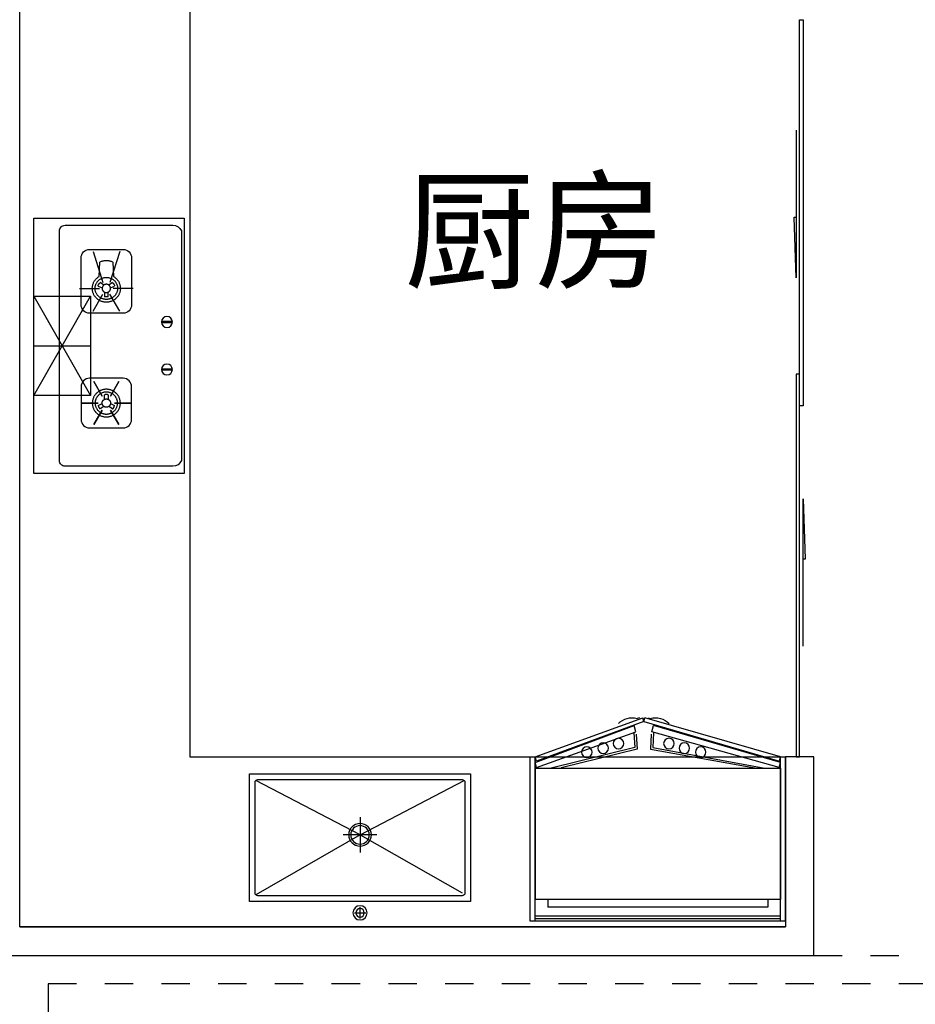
# Model space of a CAD drawing. Header units: millimetres. Extents: x 296296 to 297283, y 219875 to 220035.
# Tile 221 of 256: x 297163.17 to 297166.33, y 220009.91 to 220013.39. Entities that reach past the tile are written whole.
import ezdxf

# ---------------------------------------------------------------- set-up
doc = ezdxf.new("R2010")
doc.units = ezdxf.units.MM
doc.linetypes.add('185洋房-边套（报建版）-旧规$0$洋房户型$0$_DASH', pattern=[0.6, 0.4, -0.2])
doc.styles.get("Standard").update_dxf_attribs({"font": 'arial.ttf'})

# ---------------------------------------------------------------- blocks, each defined once
blk = doc.blocks.new('4uyh5uj6kj67j75rykjtuk7tsik76ykj')
at = {"color": 253}
blk.add_text('厨房', height=337.59, dxfattribs=at).set_placement((815730.6, 431145.4))
blk = doc.blocks.new('185洋房-边套（报建版）-旧规$0$185洋房-边套（报建版）$0$洋房户型$0$A$C5687057F')
at = {"color": 253}
for p, q in [((415, 570), (455, 570)), ((435, 590), (435, 550)), ((435, 295), (67.9, 507.1)), ((435, 295), (795, 500)), ((435, 232.4), (435, 357.6)), ((435, 295), (67.9, 102.9)), ((494, 295), (376, 295)), ((435, 295), (802.1, 102.9))]:
    blk.add_line(p, q, dxfattribs=at)
blk.add_lwpolyline([(45, 80), (825, 80), (825, 530), (45, 530)], close=True, dxfattribs=at)
blk.add_lwpolyline([(75, 100), (795, 100, 0.414214), (805, 110), (805, 500, 0.414214), (795, 510), (75, 510, 0.414214), (65, 500), (65, 110, 0.414214)], format="xyb", close=True, dxfattribs=at)
for centre, radius in [((435, 570), 25), ((435, 570), 15), ((435, 295), 40), ((435, 295), 32.5)]:
    blk.add_circle(centre, radius, dxfattribs=at)
blk = doc.blocks.new('185洋房-边套（报建版）-旧规$0$185洋房-边套（报建版）$0$洋房户型$0$A$C98681575')
at = {"color": 253}
for p, q in [((259.7, 653.9), (245.7, 660.7)), ((252.6, 672.5), (265.6, 664)), ((283.3, 664), (296.3, 672.5)), ((303.3, 660.7), (289.2, 653.9)), ((267.5, 623.6), (268.6, 638.9)), ((280.4, 638.9), (281.4, 623.6)), ((530, 275), (330, 625)), ((530, 625), (330, 275)), ((259.7, 246.1), (245.7, 239.3)), ((267.5, 276.4), (268.6, 261.1)), ((280.4, 261.1), (281.4, 276.4)), ((303.3, 239.3), (289.2, 246.1)), ((252.6, 227.5), (265.6, 236.1)), ((283.3, 236.1), (296.3, 227.5))]:
    blk.add_line(p, q, dxfattribs=at)
for points in [[(0, 900), (0, 0), (530, 0), (530, 900)], [(229.9, 323.5), (260.1, 272.2)], [(319.1, 323.5), (288.8, 272.2)], [(185.3, 247.8), (245.7, 247.8)], [(363.7, 247.8), (303.2, 247.8)], [(229.9, 172), (260.1, 223.3)], [(319.1, 172), (288.8, 223.3)]]:
    blk.add_lwpolyline(points, close=True, dxfattribs=at)
for points in [[(440, 45), (440, 855, 0.414214), (420, 875), (40, 875, 0.324936), (10, 855), (10, 45, 0.324936), (40, 25), (420, 25, 0.414214)], [(215.3, 564.8), (333.7, 564.8, 0.414214), (363.7, 594.8), (363.7, 759.7, 0.414214), (333.7, 789.7), (215.3, 789.7, 0.414214), (185.3, 759.7), (185.3, 594.8, 0.414214)], [(44.6, 535.7), (77.4, 535.7, -1), (77.4, 531.7), (44.6, 531.7, -1)], [(44.6, 364.3), (77.4, 364.3, 1), (77.4, 368.3), (44.6, 368.3, 1)], [(215.3, 335.2), (333.7, 335.2, -0.414214), (363.7, 305.2), (363.7, 190.3, -0.414214), (333.7, 160.3), (215.3, 160.3, -0.414214), (185.3, 190.3), (185.3, 305.2, -0.414214)]]:
    blk.add_lwpolyline(points, format="xyb", close=True, dxfattribs=at)
for points in [[(227.4, 782.2), (262.6, 672.5)], [(321.5, 782.2), (286.4, 672.5)], [(180.3, 652.3), (250.7, 652.3)], [(227.4, 572.3), (262.6, 632.1)], [(321.5, 572.3), (286.4, 632.1)], [(368.6, 652.3), (298.3, 652.3)], [(530, 625), (330, 625), (330, 275), (530, 275)], [(530, 450), (330, 450)]]:
    blk.add_lwpolyline(points, dxfattribs=at)
for points in [[(224.9, 652.3, 0), (225, 649.9, 0), (225.2, 647.5, 0), (225.5, 645.1, 0), (225.9, 642.8, 0), (226.4, 640.4, 0), (227.1, 638.1, 0), (227.8, 635.9, 0), (228.7, 633.7, 0), (229.7, 631.5, 0), (230.8, 629.3, 0), (232, 627.3, 0), (233.3, 625.3, 0), (234.7, 623.3, 0), (236.2, 621.4, 0), (237.8, 619.6, 0), (239.4, 617.9, 0), (241.2, 616.2, 0), (243, 614.7, 0), (245, 613.2, 0), (246.9, 611.9, 0), (249, 610.6, 0), (251.1, 609.4, 0), (253.3, 608.3, 0), (255.5, 607.4, 0), (257.8, 606.5, 0), (260.1, 605.8, 0), (262.4, 605.1, 0), (264.8, 604.6, 0), (267.2, 604.2, 0), (269.6, 603.9, 0), (272, 603.7, 0), (274.5, 603.7, 0), (276.9, 603.7, 0), (279.3, 603.9, 0), (281.7, 604.2, 0), (284.1, 604.6, 0), (286.5, 605.1, 0), (288.9, 605.8, 0), (291.2, 606.5, 0), (293.4, 607.4, 0), (295.7, 608.3, 0), (297.8, 609.4, 0), (299.9, 610.6, 0), (302, 611.9, 0), (304, 613.2, 0), (305.9, 614.7, 0), (307.7, 616.2, 0), (309.5, 617.9, 0), (311.2, 619.6, 0), (312.8, 621.4, 0), (314.3, 623.3, 0), (315.7, 625.3, 0), (317, 627.3, 0), (318.2, 629.3, 0), (319.3, 631.5, 0), (320.2, 633.7, 0), (321.1, 635.9, 0), (321.9, 638.1, 0), (322.5, 640.4, 0), (323.1, 642.8, 0), (323.5, 645.1, 0), (323.8, 647.5, 0), (324, 649.9, 0), (324, 652.3, 0), (324, 654.6, 0), (323.8, 657, 0), (323.5, 659.4, 0), (323.1, 661.7, 0), (322.5, 664.1, 0), (321.9, 666.4, 0), (321.1, 668.6, 0), (320.2, 670.8, 0), (319.3, 673, 0), (318.2, 675.2, 0), (317, 677.2, 0), (315.7, 679.2, 0), (314.3, 681.2, 0), (312.8, 683.1, 0), (311.2, 684.9, 0), (309.5, 686.6, 0), (307.7, 688.3, 0), (305.9, 689.8, 0), (304, 691.3, 0), (302, 692.7, 0), (299.9, 693.9, 0), (297.8, 745.1, 0), (295.7, 746.2, 0), (293.4, 747.1, 0), (291.2, 748, 0), (288.9, 748.8, 0), (286.5, 749.4, 0), (284.1, 749.9, 0), (281.7, 750.3, 0), (279.3, 750.6, 0), (276.9, 750.8, 0), (274.5, 750.8, 0), (272, 750.8, 0), (269.6, 750.6, 0), (267.2, 750.3, 0), (264.8, 749.9, 0), (262.4, 749.4, 0), (260.1, 748.8, 0), (257.8, 748, 0), (255.5, 747.1, 0), (253.3, 746.2, 0), (251.1, 745.1, 0), (249, 693.9, 0), (246.9, 692.7, 0), (245, 691.3, 0), (243, 689.8, 0), (241.2, 688.3, 0), (239.4, 686.6, 0), (237.8, 684.9, 0), (236.2, 683.1, 0), (234.7, 681.2, 0), (233.3, 679.2, 0), (232, 677.2, 0), (230.8, 675.2, 0), (229.7, 673, 0), (228.7, 670.8, 0), (227.8, 668.6, 0), (227.1, 666.4, 0), (226.4, 664.1, 0), (225.9, 661.7, 0), (225.5, 659.4, 0), (225.2, 657, 0), (225, 654.6, 0), (224.9, 652.3, 0)], [(234.8, 652.3, 0), (234.9, 650.3, 0), (235, 648.4, 0), (235.3, 646.5, 0), (235.6, 644.7, 0), (236, 642.8, 0), (236.5, 641, 0), (237.1, 639.2, 0), (237.8, 637.4, 0), (238.6, 635.6, 0), (239.5, 633.9, 0), (240.5, 632.3, 0), (241.5, 630.7, 0), (242.6, 629.1, 0), (243.8, 627.6, 0), (245.1, 626.1, 0), (246.4, 624.8, 0), (247.8, 623.5, 0), (249.3, 622.2, 0), (250.9, 621, 0), (252.4, 619.9, 0), (254.1, 618.9, 0), (255.8, 618, 0), (257.5, 617.1, 0), (259.3, 616.3, 0), (261.1, 615.7, 0), (263, 615.1, 0), (264.8, 614.5, 0), (266.7, 614.1, 0), (268.7, 613.8, 0), (270.6, 613.6, 0), (272.5, 613.4, 0), (274.5, 613.4, 0), (276.4, 613.4, 0), (278.4, 613.6, 0), (280.3, 613.8, 0), (282.2, 614.1, 0), (284.1, 614.5, 0), (286, 615.1, 0), (287.8, 615.7, 0), (289.6, 616.3, 0), (291.4, 617.1, 0), (293.2, 618, 0), (294.8, 618.9, 0), (296.5, 619.9, 0), (298.1, 621, 0), (299.6, 622.2, 0), (301.1, 623.5, 0), (302.5, 624.8, 0), (303.8, 626.1, 0), (305.1, 627.6, 0), (306.3, 629.1, 0), (307.4, 630.7, 0), (308.5, 632.3, 0), (309.4, 633.9, 0), (310.3, 635.6, 0), (311.1, 637.4, 0), (311.8, 639.2, 0), (312.4, 641, 0), (312.9, 642.8, 0), (313.3, 644.7, 0), (313.7, 646.5, 0), (313.9, 648.4, 0), (314.1, 650.3, 0), (314.1, 652.3, 0), (314.1, 654.2, 0), (313.9, 656.1, 0), (313.7, 658, 0), (313.3, 659.8, 0), (312.9, 661.7, 0), (312.4, 663.5, 0), (311.8, 665.3, 0), (311.1, 667.1, 0), (310.3, 668.9, 0), (309.4, 670.6, 0), (308.5, 672.2, 0), (307.4, 673.8, 0), (306.3, 675.4, 0), (305.1, 676.9, 0), (303.8, 678.4, 0), (302.5, 679.7, 0), (301.1, 681.1, 0), (299.6, 682.3, 0), (298.1, 683.5, 0), (296.5, 684.6, 0), (294.8, 685.6, 0), (293.2, 686.5, 0), (291.4, 687.4, 0), (289.6, 688.2, 0), (287.8, 688.9, 0), (286, 689.5, 0), (284.1, 690, 0), (282.2, 690.4, 0), (280.3, 690.7, 0), (278.4, 690.9, 0), (276.4, 691.1, 0), (274.5, 691.1, 0), (272.5, 691.1, 0), (270.6, 690.9, 0), (268.7, 690.7, 0), (266.7, 690.4, 0), (264.8, 690, 0), (263, 689.5, 0), (261.1, 688.9, 0), (259.3, 688.2, 0), (257.5, 687.4, 0), (255.8, 686.5, 0), (254.1, 685.6, 0), (252.4, 684.6, 0), (250.9, 683.5, 0), (249.3, 682.3, 0), (247.8, 681.1, 0), (246.4, 679.7, 0), (245.1, 678.4, 0), (243.8, 676.9, 0), (242.6, 675.4, 0), (241.5, 673.8, 0), (240.5, 672.2, 0), (239.5, 670.6, 0), (238.6, 668.9, 0), (237.8, 667.1, 0), (237.1, 665.3, 0), (236.5, 663.5, 0), (236, 661.7, 0), (235.6, 659.8, 0), (235.3, 658, 0), (235, 656.1, 0), (234.9, 654.2, 0), (234.8, 652.3, 0)], [(252.6, 672.5, 0), (252.5, 672.4, 0), (252.4, 672.3, 0), (252.4, 672.3, 0), (252.3, 672.2, 0), (252.2, 672.1, 0), (252.1, 672.1, 0), (252, 672, 0), (251.9, 671.9, 0), (251.8, 671.9, 0), (251.7, 671.8, 0), (251.7, 671.7, 0), (251.6, 671.7, 0), (251.5, 671.6, 0), (251.4, 671.5, 0), (251.3, 671.5, 0), (251.2, 671.4, 0), (251.1, 671.3, 0), (251.1, 671.2, 0), (251, 671.2, 0), (250.9, 671.1, 0), (250.8, 671, 0), (250.7, 670.9, 0), (250.7, 670.9, 0), (250.6, 670.8, 0), (250.5, 670.7, 0), (250.4, 670.6, 0), (250.3, 670.5, 0), (250.3, 670.5, 0), (250.2, 670.4, 0), (250.1, 670.3, 0), (250, 670.2, 0), (250, 670.1, 0), (249.9, 670.1, 0), (249.8, 670, 0), (249.7, 669.9, 0), (249.7, 669.8, 0), (249.6, 669.7, 0), (249.5, 669.6, 0), (249.5, 669.6, 0), (249.4, 669.5, 0), (249.3, 669.4, 0), (249.2, 669.3, 0), (249.2, 669.2, 0), (249.1, 669.1, 0), (249, 669, 0), (249, 669, 0), (248.9, 668.9, 0), (248.8, 668.8, 0), (248.8, 668.7, 0), (248.7, 668.6, 0), (248.6, 668.5, 0), (248.6, 668.4, 0), (248.5, 668.3, 0), (248.5, 668.2, 0), (248.4, 668.2, 0), (248.3, 668.1, 0), (248.3, 668, 0), (248.2, 667.9, 0), (248.2, 667.8, 0), (248.1, 667.7, 0), (248, 667.6, 0), (248, 667.5, 0), (247.9, 667.4, 0), (247.9, 667.3, 0), (247.8, 667.2, 0), (247.8, 667.1, 0), (247.7, 667, 0), (247.6, 666.9, 0), (247.6, 666.8, 0), (247.5, 666.7, 0), (247.5, 666.6, 0), (247.4, 666.5, 0), (247.4, 666.4, 0), (247.3, 666.4, 0), (247.3, 666.3, 0), (247.2, 666.2, 0), (247.2, 666.1, 0), (247.1, 666, 0), (247.1, 665.9, 0), (247.1, 665.8, 0), (247, 665.7, 0), (247, 665.6, 0), (246.9, 665.5, 0), (246.9, 665.4, 0), (246.8, 665.3, 0), (246.8, 665.1, 0), (246.8, 665, 0), (246.7, 664.9, 0), (246.7, 664.8, 0), (246.6, 664.7, 0), (246.6, 664.6, 0), (246.6, 664.5, 0), (246.5, 664.4, 0), (246.5, 664.3, 0), (246.5, 664.2, 0), (246.4, 664.1, 0), (246.4, 664, 0), (246.4, 663.9, 0), (246.3, 663.8, 0), (246.3, 663.7, 0), (246.3, 663.6, 0), (246.2, 663.5, 0), (246.2, 663.4, 0), (246.2, 663.3, 0), (246.1, 663.2, 0), (246.1, 663.1, 0), (246.1, 663, 0), (246.1, 662.9, 0), (246, 662.7, 0), (246, 662.6, 0), (246, 662.5, 0), (246, 662.4, 0), (245.9, 662.3, 0), (245.9, 662.2, 0), (245.9, 662.1, 0), (245.9, 662, 0), (245.9, 661.9, 0), (245.8, 661.8, 0), (245.8, 661.7, 0), (245.8, 661.6, 0), (245.8, 661.5, 0), (245.8, 661.3, 0), (245.8, 661.2, 0), (245.7, 661.1, 0), (245.7, 661, 0), (245.7, 660.9, 0), (245.7, 660.8, 0), (245.7, 660.7, 0)], [(259.6, 652.3, 0), (259.6, 652.6, 0), (259.6, 653, 0), (259.6, 653.3, 0), (259.7, 653.7, 0), (259.7, 654, 0), (259.8, 654.4, 0), (259.8, 654.7, 0), (259.9, 655.1, 0), (260, 655.4, 0), (260.1, 655.8, 0), (260.1, 656.1, 0), (260.2, 656.5, 0), (260.4, 656.8, 0), (260.5, 657.2, 0), (260.6, 657.5, 0), (260.7, 657.8, 0), (260.9, 658.2, 0), (261, 658.5, 0), (261.2, 658.8, 0), (261.4, 659.1, 0), (261.5, 659.4, 0), (261.7, 659.7, 0), (261.9, 660.1, 0), (262.1, 660.4, 0), (262.3, 660.6, 0), (262.5, 660.9, 0), (262.8, 661.2, 0), (263, 661.5, 0), (263.2, 661.8, 0), (263.5, 662, 0), (263.7, 662.3, 0), (264, 662.6, 0), (264.2, 662.8, 0), (264.5, 663.1, 0), (264.8, 663.3, 0), (265, 663.5, 0), (265.3, 663.7, 0), (265.6, 664, 0), (265.9, 664.2, 0), (266.2, 664.4, 0), (266.5, 664.6, 0), (266.8, 664.8, 0), (267.1, 664.9, 0), (267.5, 665.1, 0), (267.8, 665.3, 0), (268.1, 665.4, 0), (268.4, 665.6, 0), (268.8, 665.7, 0), (269.1, 665.9, 0), (269.5, 666, 0), (269.8, 666.1, 0), (270.2, 666.2, 0), (270.5, 666.3, 0), (270.9, 666.4, 0), (271.2, 666.5, 0), (271.6, 666.6, 0), (271.9, 666.6, 0), (272.3, 666.7, 0), (272.6, 666.7, 0), (273, 666.8, 0), (273.4, 666.8, 0), (273.7, 666.8, 0), (274.1, 666.8, 0), (274.5, 666.8, 0), (274.8, 666.8, 0), (275.2, 666.8, 0), (275.6, 666.8, 0), (275.9, 666.8, 0), (276.3, 666.7, 0), (276.7, 666.7, 0), (277, 666.6, 0), (277.4, 666.6, 0), (277.7, 666.5, 0), (278.1, 666.4, 0), (278.4, 666.3, 0), (278.8, 666.2, 0), (279.1, 666.1, 0), (279.5, 666, 0), (279.8, 665.9, 0), (280.2, 665.7, 0), (280.5, 665.6, 0), (280.8, 665.4, 0), (281.2, 665.3, 0), (281.5, 665.1, 0), (281.8, 664.9, 0), (282.1, 664.8, 0), (282.4, 664.6, 0), (282.7, 664.4, 0), (283, 664.2, 0), (283.3, 664, 0), (283.6, 663.7, 0), (283.9, 663.5, 0), (284.2, 663.3, 0), (284.5, 663.1, 0), (284.7, 662.8, 0), (285, 662.6, 0), (285.2, 662.3, 0), (285.5, 662, 0), (285.7, 661.8, 0), (286, 661.5, 0), (286.2, 661.2, 0), (286.4, 660.9, 0), (286.6, 660.6, 0), (286.8, 660.4, 0), (287, 660.1, 0), (287.2, 659.7, 0), (287.4, 659.4, 0), (287.6, 659.1, 0), (287.7, 658.8, 0), (287.9, 658.5, 0), (288.1, 658.2, 0), (288.2, 657.8, 0), (288.3, 657.5, 0), (288.5, 657.2, 0), (288.6, 656.8, 0), (288.7, 656.5, 0), (288.8, 656.1, 0), (288.9, 655.8, 0), (289, 655.4, 0), (289, 655.1, 0), (289.1, 654.7, 0), (289.2, 654.4, 0), (289.2, 654, 0), (289.3, 653.7, 0), (289.3, 653.3, 0), (289.3, 653, 0), (289.3, 652.6, 0), (289.3, 652.3, 0)], [(303.3, 660.7, 0), (303.2, 660.8, 0), (303.2, 660.9, 0), (303.2, 661, 0), (303.2, 661.1, 0), (303.2, 661.2, 0), (303.2, 661.3, 0), (303.2, 661.5, 0), (303.1, 661.6, 0), (303.1, 661.7, 0), (303.1, 661.8, 0), (303.1, 661.9, 0), (303.1, 662, 0), (303, 662.1, 0), (303, 662.2, 0), (303, 662.3, 0), (303, 662.4, 0), (303, 662.5, 0), (302.9, 662.6, 0), (302.9, 662.7, 0), (302.9, 662.9, 0), (302.9, 663, 0), (302.8, 663.1, 0), (302.8, 663.2, 0), (302.8, 663.3, 0), (302.7, 663.4, 0), (302.7, 663.5, 0), (302.7, 663.6, 0), (302.7, 663.7, 0), (302.6, 663.8, 0), (302.6, 663.9, 0), (302.6, 664, 0), (302.5, 664.1, 0), (302.5, 664.2, 0), (302.5, 664.3, 0), (302.4, 664.4, 0), (302.4, 664.5, 0), (302.3, 664.6, 0), (302.3, 664.7, 0), (302.3, 664.8, 0), (302.2, 664.9, 0), (302.2, 665, 0), (302.1, 665.1, 0), (302.1, 665.3, 0), (302.1, 665.4, 0), (302, 665.5, 0), (302, 665.6, 0), (301.9, 665.7, 0), (301.9, 665.8, 0), (301.8, 665.9, 0), (301.8, 666, 0), (301.7, 666.1, 0), (301.7, 666.2, 0), (301.6, 666.3, 0), (301.6, 666.4, 0), (301.5, 666.4, 0), (301.5, 666.5, 0), (301.4, 666.6, 0), (301.4, 666.7, 0), (301.3, 666.8, 0), (301.3, 666.9, 0), (301.2, 667, 0), (301.2, 667.1, 0), (301.1, 667.2, 0), (301.1, 667.3, 0), (301, 667.4, 0), (301, 667.5, 0), (300.9, 667.6, 0), (300.8, 667.7, 0), (300.8, 667.8, 0), (300.7, 667.9, 0), (300.7, 668, 0), (300.6, 668.1, 0), (300.5, 668.2, 0), (300.5, 668.2, 0), (300.4, 668.3, 0), (300.4, 668.4, 0), (300.3, 668.5, 0), (300.2, 668.6, 0), (300.2, 668.7, 0), (300.1, 668.8, 0), (300, 668.9, 0), (300, 669, 0), (299.9, 669, 0), (299.8, 669.1, 0), (299.8, 669.2, 0), (299.7, 669.3, 0), (299.6, 669.4, 0), (299.6, 669.5, 0), (299.5, 669.6, 0), (299.4, 669.6, 0), (299.3, 669.7, 0), (299.3, 669.8, 0), (299.2, 669.9, 0), (299.1, 670, 0), (299, 670.1, 0), (299, 670.1, 0), (298.9, 670.2, 0), (298.8, 670.3, 0), (298.7, 670.4, 0), (298.7, 670.5, 0), (298.6, 670.5, 0), (298.5, 670.6, 0), (298.4, 670.7, 0), (298.4, 670.8, 0), (298.3, 670.9, 0), (298.2, 670.9, 0), (298.1, 671, 0), (298, 671.1, 0), (298, 671.2, 0), (297.9, 671.2, 0), (297.8, 671.3, 0), (297.7, 671.4, 0), (297.6, 671.5, 0), (297.5, 671.5, 0), (297.5, 671.6, 0), (297.4, 671.7, 0), (297.3, 671.7, 0), (297.2, 671.8, 0), (297.1, 671.9, 0), (297, 671.9, 0), (296.9, 672, 0), (296.8, 672.1, 0), (296.8, 672.1, 0), (296.7, 672.2, 0), (296.6, 672.3, 0), (296.5, 672.3, 0), (296.4, 672.4, 0), (296.3, 672.5, 0)], [(289.3, 652.3, 0), (289.3, 651.9, 0), (289.3, 651.5, 0), (289.3, 651.2, 0), (289.3, 650.8, 0), (289.2, 650.5, 0), (289.2, 650.1, 0), (289.1, 649.8, 0), (289, 649.4, 0), (289, 649.1, 0), (288.9, 648.7, 0), (288.8, 648.4, 0), (288.7, 648, 0), (288.6, 647.7, 0), (288.5, 647.3, 0), (288.3, 647, 0), (288.2, 646.7, 0), (288.1, 646.3, 0), (287.9, 646, 0), (287.7, 645.7, 0), (287.6, 645.4, 0), (287.4, 645.1, 0), (287.2, 644.8, 0), (287, 644.5, 0), (286.8, 644.2, 0), (286.6, 643.9, 0), (286.4, 643.6, 0), (286.2, 643.3, 0), (286, 643, 0), (285.7, 642.7, 0), (285.5, 642.5, 0), (285.2, 642.2, 0), (285, 641.9, 0), (284.7, 641.7, 0), (284.5, 641.5, 0), (284.2, 641.2, 0), (283.9, 641, 0), (283.6, 640.8, 0), (283.3, 640.5, 0), (283, 640.3, 0), (282.7, 640.1, 0), (282.4, 639.9, 0), (282.1, 639.7, 0), (281.8, 639.6, 0), (281.5, 639.4, 0), (281.2, 639.2, 0), (280.8, 639.1, 0), (280.5, 638.9, 0), (280.2, 638.8, 0), (279.8, 638.7, 0), (279.5, 638.5, 0), (279.1, 638.4, 0), (278.8, 638.3, 0), (278.4, 638.2, 0), (278.1, 638.1, 0), (277.7, 638, 0), (277.4, 638, 0), (277, 637.9, 0), (276.7, 637.8, 0), (276.3, 637.8, 0), (275.9, 637.7, 0), (275.6, 637.7, 0), (275.2, 637.7, 0), (274.8, 637.7, 0), (274.5, 637.7, 0), (274.1, 637.7, 0), (273.7, 637.7, 0), (273.4, 637.7, 0), (273, 637.7, 0), (272.6, 637.8, 0), (272.3, 637.8, 0), (271.9, 637.9, 0), (271.6, 638, 0), (271.2, 638, 0), (270.9, 638.1, 0), (270.5, 638.2, 0), (270.2, 638.3, 0), (269.8, 638.4, 0), (269.5, 638.5, 0), (269.1, 638.7, 0), (268.8, 638.8, 0), (268.4, 638.9, 0), (268.1, 639.1, 0), (267.8, 639.2, 0), (267.5, 639.4, 0), (267.1, 639.6, 0), (266.8, 639.7, 0), (266.5, 639.9, 0), (266.2, 640.1, 0), (265.9, 640.3, 0), (265.6, 640.5, 0), (265.3, 640.8, 0), (265, 641, 0), (264.8, 641.2, 0), (264.5, 641.5, 0), (264.2, 641.7, 0), (264, 641.9, 0), (263.7, 642.2, 0), (263.5, 642.5, 0), (263.2, 642.7, 0), (263, 643, 0), (262.8, 643.3, 0), (262.5, 643.6, 0), (262.3, 643.9, 0), (262.1, 644.2, 0), (261.9, 644.5, 0), (261.7, 644.8, 0), (261.5, 645.1, 0), (261.4, 645.4, 0), (261.2, 645.7, 0), (261, 646, 0), (260.9, 646.3, 0), (260.7, 646.7, 0), (260.6, 647, 0), (260.5, 647.3, 0), (260.4, 647.7, 0), (260.2, 648, 0), (260.1, 648.4, 0), (260.1, 648.7, 0), (260, 649.1, 0), (259.9, 649.4, 0), (259.8, 649.8, 0), (259.8, 650.1, 0), (259.7, 650.5, 0), (259.7, 650.8, 0), (259.6, 651.2, 0), (259.6, 651.5, 0), (259.6, 651.9, 0), (259.6, 652.3, 0)], [(267.5, 623.6, 0), (267.6, 623.5, 0), (267.7, 623.5, 0), (267.8, 623.5, 0), (267.9, 623.4, 0), (268, 623.4, 0), (268.1, 623.3, 0), (268.3, 623.3, 0), (268.4, 623.3, 0), (268.5, 623.2, 0), (268.6, 623.2, 0), (268.7, 623.1, 0), (268.8, 623.1, 0), (268.9, 623.1, 0), (269, 623, 0), (269.1, 623, 0), (269.2, 623, 0), (269.3, 622.9, 0), (269.4, 622.9, 0), (269.5, 622.9, 0), (269.6, 622.8, 0), (269.7, 622.8, 0), (269.8, 622.8, 0), (269.9, 622.7, 0), (270.1, 622.7, 0), (270.2, 622.7, 0), (270.3, 622.6, 0), (270.4, 622.6, 0), (270.5, 622.6, 0), (270.6, 622.6, 0), (270.7, 622.5, 0), (270.8, 622.5, 0), (270.9, 622.5, 0), (271, 622.5, 0), (271.1, 622.5, 0), (271.2, 622.4, 0), (271.4, 622.4, 0), (271.5, 622.4, 0), (271.6, 622.4, 0), (271.7, 622.4, 0), (271.8, 622.3, 0), (271.9, 622.3, 0), (272, 622.3, 0), (272.1, 622.3, 0), (272.2, 622.3, 0), (272.4, 622.3, 0), (272.5, 622.2, 0), (272.6, 622.2, 0), (272.7, 622.2, 0), (272.8, 622.2, 0), (272.9, 622.2, 0), (273, 622.2, 0), (273.1, 622.2, 0), (273.2, 622.2, 0), (273.4, 622.2, 0), (273.5, 622.2, 0), (273.6, 622.1, 0), (273.7, 622.1, 0), (273.8, 622.1, 0), (273.9, 622.1, 0), (274, 622.1, 0), (274.1, 622.1, 0), (274.2, 622.1, 0), (274.4, 622.1, 0), (274.5, 622.1, 0), (274.6, 622.1, 0), (274.7, 622.1, 0), (274.8, 622.1, 0), (274.9, 622.1, 0), (275, 622.1, 0), (275.1, 622.1, 0), (275.3, 622.1, 0), (275.4, 622.1, 0), (275.5, 622.2, 0), (275.6, 622.2, 0), (275.7, 622.2, 0), (275.8, 622.2, 0), (275.9, 622.2, 0), (276, 622.2, 0), (276.1, 622.2, 0), (276.3, 622.2, 0), (276.4, 622.2, 0), (276.5, 622.2, 0), (276.6, 622.3, 0), (276.7, 622.3, 0), (276.8, 622.3, 0), (276.9, 622.3, 0), (277, 622.3, 0), (277.1, 622.3, 0), (277.2, 622.4, 0), (277.4, 622.4, 0), (277.5, 622.4, 0), (277.6, 622.4, 0), (277.7, 622.4, 0), (277.8, 622.5, 0), (277.9, 622.5, 0), (278, 622.5, 0), (278.1, 622.5, 0), (278.2, 622.5, 0), (278.3, 622.6, 0), (278.5, 622.6, 0), (278.6, 622.6, 0), (278.7, 622.6, 0), (278.8, 622.7, 0), (278.9, 622.7, 0), (279, 622.7, 0), (279.1, 622.8, 0), (279.2, 622.8, 0), (279.3, 622.8, 0), (279.4, 622.9, 0), (279.5, 622.9, 0), (279.6, 622.9, 0), (279.7, 623, 0), (279.8, 623, 0), (280, 623, 0), (280.1, 623.1, 0), (280.2, 623.1, 0), (280.3, 623.1, 0), (280.4, 623.2, 0), (280.5, 623.2, 0), (280.6, 623.3, 0), (280.7, 623.3, 0), (280.8, 623.3, 0), (280.9, 623.4, 0), (281, 623.4, 0), (281.1, 623.5, 0), (281.2, 623.5, 0), (281.3, 623.5, 0), (281.4, 623.6, 0)], [(224.9, 247.8, 0), (225, 250.1, 0), (225.2, 252.5, 0), (225.5, 254.9, 0), (225.9, 257.2, 0), (226.4, 259.6, 0), (227.1, 261.9, 0), (227.8, 264.1, 0), (228.7, 266.3, 0), (229.7, 268.5, 0), (230.8, 270.7, 0), (232, 272.7, 0), (233.3, 274.7, 0), (234.7, 276.7, 0), (236.2, 278.6, 0), (237.8, 280.4, 0), (239.4, 282.1, 0), (241.2, 283.8, 0), (243, 285.3, 0), (245, 286.8, 0), (246.9, 288.2, 0), (249, 289.4, 0), (251.1, 290.6, 0), (253.3, 291.7, 0), (255.5, 292.6, 0), (257.8, 293.5, 0), (260.1, 294.3, 0), (262.4, 294.9, 0), (264.8, 295.4, 0), (267.2, 295.8, 0), (269.6, 296.1, 0), (272, 296.3, 0), (274.5, 296.3, 0), (276.9, 296.3, 0), (279.3, 296.1, 0), (281.7, 295.8, 0), (284.1, 295.4, 0), (286.5, 294.9, 0), (288.9, 294.3, 0), (291.2, 293.5, 0), (293.4, 292.6, 0), (295.7, 291.7, 0), (297.8, 290.6, 0), (299.9, 289.4, 0), (302, 288.2, 0), (304, 286.8, 0), (305.9, 285.3, 0), (307.7, 283.8, 0), (309.5, 282.1, 0), (311.2, 280.4, 0), (312.8, 278.6, 0), (314.3, 276.7, 0), (315.7, 274.7, 0), (317, 272.7, 0), (318.2, 270.7, 0), (319.3, 268.5, 0), (320.2, 266.3, 0), (321.1, 264.1, 0), (321.9, 261.9, 0), (322.5, 259.6, 0), (323.1, 257.2, 0), (323.5, 254.9, 0), (323.8, 252.5, 0), (324, 250.1, 0), (324, 247.8, 0), (324, 245.4, 0), (323.8, 243, 0), (323.5, 240.6, 0), (323.1, 238.3, 0), (322.5, 235.9, 0), (321.9, 233.6, 0), (321.1, 231.4, 0), (320.2, 229.2, 0), (319.3, 227, 0), (318.2, 224.8, 0), (317, 222.8, 0), (315.7, 220.8, 0), (314.3, 218.8, 0), (312.8, 216.9, 0), (311.2, 215.1, 0), (309.5, 213.4, 0), (307.7, 211.8, 0), (305.9, 210.2, 0), (304, 208.7, 0), (302, 207.4, 0), (299.9, 206.1, 0), (297.8, 204.9, 0), (295.7, 203.8, 0), (293.4, 202.9, 0), (291.2, 202, 0), (288.9, 201.3, 0), (286.5, 200.6, 0), (284.1, 200.1, 0), (281.7, 199.7, 0), (279.3, 199.4, 0), (276.9, 199.2, 0), (274.5, 199.2, 0), (272, 199.2, 0), (269.6, 199.4, 0), (267.2, 199.7, 0), (264.8, 200.1, 0), (262.4, 200.6, 0), (260.1, 201.3, 0), (257.8, 202, 0), (255.5, 202.9, 0), (253.3, 203.8, 0), (251.1, 204.9, 0), (249, 206.1, 0), (246.9, 207.4, 0), (245, 208.7, 0), (243, 210.2, 0), (241.2, 211.8, 0), (239.4, 213.4, 0), (237.8, 215.1, 0), (236.2, 216.9, 0), (234.7, 218.8, 0), (233.3, 220.8, 0), (232, 222.8, 0), (230.8, 224.8, 0), (229.7, 227, 0), (228.7, 229.2, 0), (227.8, 231.4, 0), (227.1, 233.6, 0), (226.4, 235.9, 0), (225.9, 238.3, 0), (225.5, 240.6, 0), (225.2, 243, 0), (225, 245.4, 0), (224.9, 247.8, 0)], [(234.8, 247.8, 0), (234.9, 249.7, 0), (235, 251.6, 0), (235.3, 253.5, 0), (235.6, 255.3, 0), (236, 257.2, 0), (236.5, 259, 0), (237.1, 260.8, 0), (237.8, 262.6, 0), (238.6, 264.4, 0), (239.5, 266.1, 0), (240.5, 267.7, 0), (241.5, 269.4, 0), (242.6, 270.9, 0), (243.8, 272.4, 0), (245.1, 273.9, 0), (246.4, 275.2, 0), (247.8, 276.6, 0), (249.3, 277.8, 0), (250.9, 279, 0), (252.4, 280.1, 0), (254.1, 281.1, 0), (255.8, 282, 0), (257.5, 282.9, 0), (259.3, 283.7, 0), (261.1, 284.4, 0), (263, 285, 0), (264.8, 285.5, 0), (266.7, 285.9, 0), (268.7, 286.2, 0), (270.6, 286.4, 0), (272.5, 286.6, 0), (274.5, 286.6, 0), (276.4, 286.6, 0), (278.4, 286.4, 0), (280.3, 286.2, 0), (282.2, 285.9, 0), (284.1, 285.5, 0), (286, 285, 0), (287.8, 284.4, 0), (289.6, 283.7, 0), (291.4, 282.9, 0), (293.2, 282, 0), (294.8, 281.1, 0), (296.5, 280.1, 0), (298.1, 279, 0), (299.6, 277.8, 0), (301.1, 276.6, 0), (302.5, 275.2, 0), (303.8, 273.9, 0), (305.1, 272.4, 0), (306.3, 270.9, 0), (307.4, 269.4, 0), (308.5, 267.7, 0), (309.4, 266.1, 0), (310.3, 264.4, 0), (311.1, 262.6, 0), (311.8, 260.8, 0), (312.4, 259, 0), (312.9, 257.2, 0), (313.3, 255.3, 0), (313.7, 253.5, 0), (313.9, 251.6, 0), (314.1, 249.7, 0), (314.1, 247.8, 0), (314.1, 245.8, 0), (313.9, 243.9, 0), (313.7, 242.1, 0), (313.3, 240.2, 0), (312.9, 238.3, 0), (312.4, 236.5, 0), (311.8, 234.7, 0), (311.1, 232.9, 0), (310.3, 231.1, 0), (309.4, 229.4, 0), (308.5, 227.8, 0), (307.4, 226.2, 0), (306.3, 224.6, 0), (305.1, 223.1, 0), (303.8, 221.6, 0), (302.5, 220.3, 0), (301.1, 219, 0), (299.6, 217.7, 0), (298.1, 216.5, 0), (296.5, 215.4, 0), (294.8, 214.4, 0), (293.2, 213.5, 0), (291.4, 212.6, 0), (289.6, 211.8, 0), (287.8, 211.2, 0), (286, 210.6, 0), (284.1, 210, 0), (282.2, 209.6, 0), (280.3, 209.3, 0), (278.4, 209.1, 0), (276.4, 208.9, 0), (274.5, 208.9, 0), (272.5, 208.9, 0), (270.6, 209.1, 0), (268.7, 209.3, 0), (266.7, 209.6, 0), (264.8, 210, 0), (263, 210.6, 0), (261.1, 211.2, 0), (259.3, 211.8, 0), (257.5, 212.6, 0), (255.8, 213.5, 0), (254.1, 214.4, 0), (252.4, 215.4, 0), (250.9, 216.5, 0), (249.3, 217.7, 0), (247.8, 219, 0), (246.4, 220.3, 0), (245.1, 221.6, 0), (243.8, 223.1, 0), (242.6, 224.6, 0), (241.5, 226.2, 0), (240.5, 227.8, 0), (239.5, 229.4, 0), (238.6, 231.1, 0), (237.8, 232.9, 0), (237.1, 234.7, 0), (236.5, 236.5, 0), (236, 238.3, 0), (235.6, 240.2, 0), (235.3, 242.1, 0), (235, 243.9, 0), (234.9, 245.8, 0), (234.8, 247.8, 0)], [(267.5, 276.4, 0), (267.6, 276.5, 0), (267.7, 276.5, 0), (267.8, 276.5, 0), (267.9, 276.6, 0), (268, 276.6, 0), (268.1, 276.7, 0), (268.3, 276.7, 0), (268.4, 276.8, 0), (268.5, 276.8, 0), (268.6, 276.8, 0), (268.7, 276.9, 0), (268.8, 276.9, 0), (268.9, 276.9, 0), (269, 277, 0), (269.1, 277, 0), (269.2, 277.1, 0), (269.3, 277.1, 0), (269.4, 277.1, 0), (269.5, 277.2, 0), (269.6, 277.2, 0), (269.7, 277.2, 0), (269.8, 277.2, 0), (269.9, 277.3, 0), (270.1, 277.3, 0), (270.2, 277.3, 0), (270.3, 277.4, 0), (270.4, 277.4, 0), (270.5, 277.4, 0), (270.6, 277.4, 0), (270.7, 277.5, 0), (270.8, 277.5, 0), (270.9, 277.5, 0), (271, 277.5, 0), (271.1, 277.6, 0), (271.2, 277.6, 0), (271.4, 277.6, 0), (271.5, 277.6, 0), (271.6, 277.6, 0), (271.7, 277.7, 0), (271.8, 277.7, 0), (271.9, 277.7, 0), (272, 277.7, 0), (272.1, 277.7, 0), (272.2, 277.7, 0), (272.4, 277.7, 0), (272.5, 277.8, 0), (272.6, 277.8, 0), (272.7, 277.8, 0), (272.8, 277.8, 0), (272.9, 277.8, 0), (273, 277.8, 0), (273.1, 277.8, 0), (273.2, 277.8, 0), (273.4, 277.8, 0), (273.5, 277.9, 0), (273.6, 277.9, 0), (273.7, 277.9, 0), (273.8, 277.9, 0), (273.9, 277.9, 0), (274, 277.9, 0), (274.1, 277.9, 0), (274.2, 277.9, 0), (274.4, 277.9, 0), (274.5, 277.9, 0), (274.6, 277.9, 0), (274.7, 277.9, 0), (274.8, 277.9, 0), (274.9, 277.9, 0), (275, 277.9, 0), (275.1, 277.9, 0), (275.3, 277.9, 0), (275.4, 277.9, 0), (275.5, 277.9, 0), (275.6, 277.8, 0), (275.7, 277.8, 0), (275.8, 277.8, 0), (275.9, 277.8, 0), (276, 277.8, 0), (276.1, 277.8, 0), (276.3, 277.8, 0), (276.4, 277.8, 0), (276.5, 277.8, 0), (276.6, 277.7, 0), (276.7, 277.7, 0), (276.8, 277.7, 0), (276.9, 277.7, 0), (277, 277.7, 0), (277.1, 277.7, 0), (277.2, 277.7, 0), (277.4, 277.6, 0), (277.5, 277.6, 0), (277.6, 277.6, 0), (277.7, 277.6, 0), (277.8, 277.6, 0), (277.9, 277.5, 0), (278, 277.5, 0), (278.1, 277.5, 0), (278.2, 277.5, 0), (278.3, 277.4, 0), (278.5, 277.4, 0), (278.6, 277.4, 0), (278.7, 277.4, 0), (278.8, 277.3, 0), (278.9, 277.3, 0), (279, 277.3, 0), (279.1, 277.2, 0), (279.2, 277.2, 0), (279.3, 277.2, 0), (279.4, 277.2, 0), (279.5, 277.1, 0), (279.6, 277.1, 0), (279.7, 277.1, 0), (279.8, 277, 0), (280, 277, 0), (280.1, 276.9, 0), (280.2, 276.9, 0), (280.3, 276.9, 0), (280.4, 276.8, 0), (280.5, 276.8, 0), (280.6, 276.8, 0), (280.7, 276.7, 0), (280.8, 276.7, 0), (280.9, 276.6, 0), (281, 276.6, 0), (281.1, 276.5, 0), (281.2, 276.5, 0), (281.3, 276.5, 0), (281.4, 276.4, 0)], [(289.3, 247.8, 0), (289.3, 248.1, 0), (289.3, 248.5, 0), (289.3, 248.8, 0), (289.3, 249.2, 0), (289.2, 249.5, 0), (289.2, 249.9, 0), (289.1, 250.2, 0), (289, 250.6, 0), (289, 250.9, 0), (288.9, 251.3, 0), (288.8, 251.6, 0), (288.7, 252, 0), (288.6, 252.3, 0), (288.5, 252.7, 0), (288.3, 253, 0), (288.2, 253.3, 0), (288.1, 253.7, 0), (287.9, 254, 0), (287.7, 254.3, 0), (287.6, 254.6, 0), (287.4, 254.9, 0), (287.2, 255.2, 0), (287, 255.6, 0), (286.8, 255.9, 0), (286.6, 256.1, 0), (286.4, 256.4, 0), (286.2, 256.7, 0), (286, 257, 0), (285.7, 257.3, 0), (285.5, 257.5, 0), (285.2, 257.8, 0), (285, 258.1, 0), (284.7, 258.3, 0), (284.5, 258.6, 0), (284.2, 258.8, 0), (283.9, 259, 0), (283.6, 259.2, 0), (283.3, 259.5, 0), (283, 259.7, 0), (282.7, 259.9, 0), (282.4, 260.1, 0), (282.1, 260.3, 0), (281.8, 260.4, 0), (281.5, 260.6, 0), (281.2, 260.8, 0), (280.8, 260.9, 0), (280.5, 261.1, 0), (280.2, 261.2, 0), (279.8, 261.4, 0), (279.5, 261.5, 0), (279.1, 261.6, 0), (278.8, 261.7, 0), (278.4, 261.8, 0), (278.1, 261.9, 0), (277.7, 262, 0), (277.4, 262.1, 0), (277, 262.1, 0), (276.7, 262.2, 0), (276.3, 262.2, 0), (275.9, 262.3, 0), (275.6, 262.3, 0), (275.2, 262.3, 0), (274.8, 262.3, 0), (274.5, 262.3, 0), (274.1, 262.3, 0), (273.7, 262.3, 0), (273.4, 262.3, 0), (273, 262.3, 0), (272.6, 262.2, 0), (272.3, 262.2, 0), (271.9, 262.1, 0), (271.6, 262.1, 0), (271.2, 262, 0), (270.9, 261.9, 0), (270.5, 261.8, 0), (270.2, 261.7, 0), (269.8, 261.6, 0), (269.5, 261.5, 0), (269.1, 261.4, 0), (268.8, 261.2, 0), (268.4, 261.1, 0), (268.1, 260.9, 0), (267.8, 260.8, 0), (267.5, 260.6, 0), (267.1, 260.4, 0), (266.8, 260.3, 0), (266.5, 260.1, 0), (266.2, 259.9, 0), (265.9, 259.7, 0), (265.6, 259.5, 0), (265.3, 259.2, 0), (265, 259, 0), (264.8, 258.8, 0), (264.5, 258.6, 0), (264.2, 258.3, 0), (264, 258.1, 0), (263.7, 257.8, 0), (263.5, 257.5, 0), (263.2, 257.3, 0), (263, 257, 0), (262.8, 256.7, 0), (262.5, 256.4, 0), (262.3, 256.1, 0), (262.1, 255.9, 0), (261.9, 255.6, 0), (261.7, 255.2, 0), (261.5, 254.9, 0), (261.4, 254.6, 0), (261.2, 254.3, 0), (261, 254, 0), (260.9, 253.7, 0), (260.7, 253.3, 0), (260.6, 253, 0), (260.5, 252.7, 0), (260.4, 252.3, 0), (260.2, 252, 0), (260.1, 251.6, 0), (260.1, 251.3, 0), (260, 250.9, 0), (259.9, 250.6, 0), (259.8, 250.2, 0), (259.8, 249.9, 0), (259.7, 249.5, 0), (259.7, 249.2, 0), (259.6, 248.8, 0), (259.6, 248.5, 0), (259.6, 248.1, 0), (259.6, 247.8, 0)], [(259.6, 247.8, 0), (259.6, 247.4, 0), (259.6, 247, 0), (259.6, 246.7, 0), (259.7, 246.3, 0), (259.7, 246, 0), (259.8, 245.6, 0), (259.8, 245.3, 0), (259.9, 244.9, 0), (260, 244.6, 0), (260.1, 244.2, 0), (260.1, 243.9, 0), (260.2, 243.5, 0), (260.4, 243.2, 0), (260.5, 242.8, 0), (260.6, 242.5, 0), (260.7, 242.2, 0), (260.9, 241.8, 0), (261, 241.5, 0), (261.2, 241.2, 0), (261.4, 240.9, 0), (261.5, 240.6, 0), (261.7, 240.3, 0), (261.9, 240, 0), (262.1, 239.7, 0), (262.3, 239.4, 0), (262.5, 239.1, 0), (262.8, 238.8, 0), (263, 238.5, 0), (263.2, 238.2, 0), (263.5, 238, 0), (263.7, 237.7, 0), (264, 237.4, 0), (264.2, 237.2, 0), (264.5, 237, 0), (264.8, 236.7, 0), (265, 236.5, 0), (265.3, 236.3, 0), (265.6, 236, 0), (265.9, 235.8, 0), (266.2, 235.6, 0), (266.5, 235.4, 0), (266.8, 235.3, 0), (267.1, 235.1, 0), (267.5, 234.9, 0), (267.8, 234.7, 0), (268.1, 234.6, 0), (268.4, 234.4, 0), (268.8, 234.3, 0), (269.1, 234.2, 0), (269.5, 234, 0), (269.8, 233.9, 0), (270.2, 233.8, 0), (270.5, 233.7, 0), (270.9, 233.6, 0), (271.2, 233.5, 0), (271.6, 233.5, 0), (271.9, 233.4, 0), (272.3, 233.3, 0), (272.6, 233.3, 0), (273, 233.2, 0), (273.4, 233.2, 0), (273.7, 233.2, 0), (274.1, 233.2, 0), (274.5, 233.2, 0), (274.8, 233.2, 0), (275.2, 233.2, 0), (275.6, 233.2, 0), (275.9, 233.2, 0), (276.3, 233.3, 0), (276.7, 233.3, 0), (277, 233.4, 0), (277.4, 233.5, 0), (277.7, 233.5, 0), (278.1, 233.6, 0), (278.4, 233.7, 0), (278.8, 233.8, 0), (279.1, 233.9, 0), (279.5, 234, 0), (279.8, 234.2, 0), (280.2, 234.3, 0), (280.5, 234.4, 0), (280.8, 234.6, 0), (281.2, 234.7, 0), (281.5, 234.9, 0), (281.8, 235.1, 0), (282.1, 235.3, 0), (282.4, 235.4, 0), (282.7, 235.6, 0), (283, 235.8, 0), (283.3, 236, 0), (283.6, 236.3, 0), (283.9, 236.5, 0), (284.2, 236.7, 0), (284.5, 237, 0), (284.7, 237.2, 0), (285, 237.4, 0), (285.2, 237.7, 0), (285.5, 238, 0), (285.7, 238.2, 0), (286, 238.5, 0), (286.2, 238.8, 0), (286.4, 239.1, 0), (286.6, 239.4, 0), (286.8, 239.7, 0), (287, 240, 0), (287.2, 240.3, 0), (287.4, 240.6, 0), (287.6, 240.9, 0), (287.7, 241.2, 0), (287.9, 241.5, 0), (288.1, 241.8, 0), (288.2, 242.2, 0), (288.3, 242.5, 0), (288.5, 242.8, 0), (288.6, 243.2, 0), (288.7, 243.5, 0), (288.8, 243.9, 0), (288.9, 244.2, 0), (289, 244.6, 0), (289, 244.9, 0), (289.1, 245.3, 0), (289.2, 245.6, 0), (289.2, 246, 0), (289.3, 246.3, 0), (289.3, 246.7, 0), (289.3, 247, 0), (289.3, 247.4, 0), (289.3, 247.8, 0)], [(252.6, 227.5, 0), (252.5, 227.6, 0), (252.4, 227.7, 0), (252.4, 227.7, 0), (252.3, 227.8, 0), (252.2, 227.9, 0), (252.1, 227.9, 0), (252, 228, 0), (251.9, 228.1, 0), (251.8, 228.1, 0), (251.7, 228.2, 0), (251.7, 228.3, 0), (251.6, 228.3, 0), (251.5, 228.4, 0), (251.4, 228.5, 0), (251.3, 228.6, 0), (251.2, 228.6, 0), (251.1, 228.7, 0), (251.1, 228.8, 0), (251, 228.8, 0), (250.9, 228.9, 0), (250.8, 229, 0), (250.7, 229.1, 0), (250.7, 229.2, 0), (250.6, 229.2, 0), (250.5, 229.3, 0), (250.4, 229.4, 0), (250.3, 229.5, 0), (250.3, 229.5, 0), (250.2, 229.6, 0), (250.1, 229.7, 0), (250, 229.8, 0), (250, 229.9, 0), (249.9, 229.9, 0), (249.8, 230, 0), (249.7, 230.1, 0), (249.7, 230.2, 0), (249.6, 230.3, 0), (249.5, 230.4, 0), (249.5, 230.4, 0), (249.4, 230.5, 0), (249.3, 230.6, 0), (249.2, 230.7, 0), (249.2, 230.8, 0), (249.1, 230.9, 0), (249, 231, 0), (249, 231, 0), (248.9, 231.1, 0), (248.8, 231.2, 0), (248.8, 231.3, 0), (248.7, 231.4, 0), (248.6, 231.5, 0), (248.6, 231.6, 0), (248.5, 231.7, 0), (248.5, 231.8, 0), (248.4, 231.9, 0), (248.3, 231.9, 0), (248.3, 232, 0), (248.2, 232.1, 0), (248.2, 232.2, 0), (248.1, 232.3, 0), (248, 232.4, 0), (248, 232.5, 0), (247.9, 232.6, 0), (247.9, 232.7, 0), (247.8, 232.8, 0), (247.8, 232.9, 0), (247.7, 233, 0), (247.6, 233.1, 0), (247.6, 233.2, 0), (247.5, 233.3, 0), (247.5, 233.4, 0), (247.4, 233.5, 0), (247.4, 233.6, 0), (247.3, 233.7, 0), (247.3, 233.8, 0), (247.2, 233.9, 0), (247.2, 234, 0), (247.1, 234.1, 0), (247.1, 234.2, 0), (247.1, 234.3, 0), (247, 234.4, 0), (247, 234.5, 0), (246.9, 234.6, 0), (246.9, 234.7, 0), (246.8, 234.8, 0), (246.8, 234.9, 0), (246.8, 235, 0), (246.7, 235.1, 0), (246.7, 235.2, 0), (246.6, 235.3, 0), (246.6, 235.4, 0), (246.6, 235.5, 0), (246.5, 235.6, 0), (246.5, 235.7, 0), (246.5, 235.8, 0), (246.4, 235.9, 0), (246.4, 236, 0), (246.4, 236.1, 0), (246.3, 236.2, 0), (246.3, 236.3, 0), (246.3, 236.4, 0), (246.2, 236.5, 0), (246.2, 236.6, 0), (246.2, 236.7, 0), (246.1, 236.8, 0), (246.1, 236.9, 0), (246.1, 237, 0), (246.1, 237.2, 0), (246, 237.3, 0), (246, 237.4, 0), (246, 237.5, 0), (246, 237.6, 0), (245.9, 237.7, 0), (245.9, 237.8, 0), (245.9, 237.9, 0), (245.9, 238, 0), (245.9, 238.1, 0), (245.8, 238.2, 0), (245.8, 238.3, 0), (245.8, 238.4, 0), (245.8, 238.6, 0), (245.8, 238.7, 0), (245.8, 238.8, 0), (245.7, 238.9, 0), (245.7, 239, 0), (245.7, 239.1, 0), (245.7, 239.2, 0), (245.7, 239.3, 0)], [(303.3, 239.3, 0), (303.2, 239.2, 0), (303.2, 239.1, 0), (303.2, 239, 0), (303.2, 238.9, 0), (303.2, 238.8, 0), (303.2, 238.7, 0), (303.2, 238.6, 0), (303.1, 238.4, 0), (303.1, 238.3, 0), (303.1, 238.2, 0), (303.1, 238.1, 0), (303.1, 238, 0), (303, 237.9, 0), (303, 237.8, 0), (303, 237.7, 0), (303, 237.6, 0), (303, 237.5, 0), (302.9, 237.4, 0), (302.9, 237.3, 0), (302.9, 237.2, 0), (302.9, 237, 0), (302.8, 236.9, 0), (302.8, 236.8, 0), (302.8, 236.7, 0), (302.7, 236.6, 0), (302.7, 236.5, 0), (302.7, 236.4, 0), (302.7, 236.3, 0), (302.6, 236.2, 0), (302.6, 236.1, 0), (302.6, 236, 0), (302.5, 235.9, 0), (302.5, 235.8, 0), (302.5, 235.7, 0), (302.4, 235.6, 0), (302.4, 235.5, 0), (302.3, 235.4, 0), (302.3, 235.3, 0), (302.3, 235.2, 0), (302.2, 235.1, 0), (302.2, 235, 0), (302.1, 234.9, 0), (302.1, 234.8, 0), (302.1, 234.7, 0), (302, 234.6, 0), (302, 234.5, 0), (301.9, 234.4, 0), (301.9, 234.3, 0), (301.8, 234.2, 0), (301.8, 234.1, 0), (301.7, 234, 0), (301.7, 233.9, 0), (301.6, 233.8, 0), (301.6, 233.7, 0), (301.5, 233.6, 0), (301.5, 233.5, 0), (301.4, 233.4, 0), (301.4, 233.3, 0), (301.3, 233.2, 0), (301.3, 233.1, 0), (301.2, 233, 0), (301.2, 232.9, 0), (301.1, 232.8, 0), (301.1, 232.7, 0), (301, 232.6, 0), (301, 232.5, 0), (300.9, 232.4, 0), (300.8, 232.3, 0), (300.8, 232.2, 0), (300.7, 232.1, 0), (300.7, 232, 0), (300.6, 231.9, 0), (300.5, 231.9, 0), (300.5, 231.8, 0), (300.4, 231.7, 0), (300.4, 231.6, 0), (300.3, 231.5, 0), (300.2, 231.4, 0), (300.2, 231.3, 0), (300.1, 231.2, 0), (300, 231.1, 0), (300, 231, 0), (299.9, 231, 0), (299.8, 230.9, 0), (299.8, 230.8, 0), (299.7, 230.7, 0), (299.6, 230.6, 0), (299.6, 230.5, 0), (299.5, 230.4, 0), (299.4, 230.4, 0), (299.3, 230.3, 0), (299.3, 230.2, 0), (299.2, 230.1, 0), (299.1, 230, 0), (299, 229.9, 0), (299, 229.9, 0), (298.9, 229.8, 0), (298.8, 229.7, 0), (298.7, 229.6, 0), (298.7, 229.5, 0), (298.6, 229.5, 0), (298.5, 229.4, 0), (298.4, 229.3, 0), (298.4, 229.2, 0), (298.3, 229.2, 0), (298.2, 229.1, 0), (298.1, 229, 0), (298, 228.9, 0), (298, 228.8, 0), (297.9, 228.8, 0), (297.8, 228.7, 0), (297.7, 228.6, 0), (297.6, 228.6, 0), (297.5, 228.5, 0), (297.5, 228.4, 0), (297.4, 228.3, 0), (297.3, 228.3, 0), (297.2, 228.2, 0), (297.1, 228.1, 0), (297, 228.1, 0), (296.9, 228, 0), (296.8, 227.9, 0), (296.8, 227.9, 0), (296.7, 227.8, 0), (296.6, 227.7, 0), (296.5, 227.7, 0), (296.4, 227.6, 0), (296.3, 227.5, 0)]]:
    blk.add_polyline3d(points, dxfattribs=at)
for centre in [(61, 533.7), (61, 366.3)]:
    blk.add_circle(centre, 19.3, dxfattribs=at)
blk = doc.blocks.new('185洋房-边套（报建版）-旧规$0$185洋房-边套（报建版）$0$洋房户型$0$$0$900-660双开门冰箱A')
at = {"color": 253, "linetype": 'ByBlock'}
blk.add_wipeout([(-1647770.3, 357301.7), (-1647752.5, 357301.7), (-1647752.5, 357881.7), (-1648652.5, 357881.7), (-1648652.5, 357301.7), (-1648634.5, 357301.7), (-1648255.6, 357163.9), (-1648248.7, 357163.9)], dxfattribs=at)
at = {"color": 253}
for p, q in [((-1647752.5, 357881.7), (-1648652.5, 357881.7)), ((-1648652.5, 357881.7), (-1648652.5, 357301.7)), ((-1648634.7, 357881.7), (-1648634.7, 357301.7)), ((-1647770.3, 357872.8), (-1648634.7, 357872.8)), ((-1647770.3, 357863.9), (-1648634.7, 357863.9)), ((-1647770.3, 357881.7), (-1647770.3, 357301.7)), ((-1647752.5, 357881.7), (-1647752.5, 357301.7)), ((-1647752.5, 357881.7), (-1647752.5, 357301.7)), ((-1647752.5, 357881.7), (-1647752.5, 357301.7)), ((-1647814.3, 357831.5), (-1648589.9, 357831.5)), ((-1648589.9, 357804.6), (-1648589.9, 357831.5)), ((-1647814.3, 357804.6), (-1647814.3, 357831.5)), ((-1647769.9, 357804.6), (-1648634.3, 357804.6)), ((-1648634.3, 357804.6), (-1648634.3, 357341.2)), ((-1648634.3, 357797.9), (-1648634.3, 357365.6)), ((-1647769.9, 357341.2), (-1647769.9, 357804.6)), ((-1648630, 357339.6), (-1648634.7, 357321.8)), ((-1648634.3, 357341.2), (-1647769.9, 357341.2)), ((-1648630, 357339.6), (-1648280.6, 357212.9)), ((-1648284, 357268.2), (-1648578.6, 357341.2)), ((-1648275.5, 357275.1), (-1648543.8, 357340.3)), ((-1648228.7, 357275.1), (-1647860.5, 357340.3)), ((-1647774.2, 357339.6), (-1648223.6, 357212.9)), ((-1648220.3, 357268.2), (-1647825.6, 357341.2)), ((-1647774.2, 357339.6), (-1647769.5, 357321.8)), ((-1648652.5, 357301.7), (-1647752.5, 357301.7)), ((-1648634.7, 357321.8), (-1648286.4, 357191.5)), ((-1648634.6, 357301.7), (-1648255.6, 357163.9)), ((-1648630.5, 357316.9), (-1648634.5, 357301.7)), ((-1648252.1, 357176.7), (-1648630.5, 357316.9)), ((-1648252.1, 357176.7), (-1647773.8, 357316.9)), ((-1647769.6, 357301.7), (-1648248.7, 357163.9)), ((-1647769.5, 357321.8), (-1648217.8, 357191.5)), ((-1647773.8, 357316.9), (-1647769.7, 357301.7)), ((-1648286.6, 357217.4), (-1648284, 357268.2)), ((-1648278.3, 357221.5), (-1648275.5, 357275.1)), ((-1648225.9, 357221.5), (-1648228.7, 357275.1)), ((-1648217.6, 357217.4), (-1648220.3, 357268.2)), ((-1648280.6, 357212.9), (-1648286.4, 357191.5)), ((-1648223.6, 357212.9), (-1648217.8, 357191.5)), ((-1648267.3, 357163.9), (-1648275.3, 357166)), ((-1648252.1, 357176.7), (-1648255.6, 357163.9)), ((-1648252.1, 357176.7), (-1648248.7, 357163.9)), ((-1648237, 357163.9), (-1648228.9, 357166))]:
    blk.add_line(p, q, dxfattribs=at)
for centre in [(-1648452.8, 357285), (-1648051.4, 357285), (-1648395.1, 357271), (-1648341, 357254.8), (-1648163.2, 357254.8), (-1648109.1, 357271)]:
    blk.add_circle(centre, 18.7, dxfattribs=at)
for centre, start, end in [((-1648292.8, 357233.5), 225.4644, 284.5356), ((-1648211.5, 357233.5), 255.4644, 314.5356)]:
    blk.add_arc(centre, 69.7, start, end, dxfattribs=at)
blk = doc.blocks.new('185洋房-边套（报建版）-旧规$0$185洋房-边套（报建版）$0$洋房户型$0$$DORLIB2D$00000131')
at = {"color": 253, "lineweight": -2}
for p, q in [((0.15, 0.125), (0.2319, 0.1973)), ((0.2319, 0.1973), (0.2319, 0.125)), ((-0.5, 0.125), (-0.5, 0)), ((0.0192, 0.125), (-0.5, 0.125)), ((0.0192, 0), (0.0192, 0.125)), ((0.35, 0.125), (0.15, 0.125)), ((-0.5, 0), (0.0192, 0)), ((-0.024, 0), (0.5, 0)), ((-0.024, -0.125), (-0.024, 0)), ((0.5, 0), (0.5, -0.125)), ((-0.35, -0.125), (-0.15, -0.125)), ((-0.2319, -0.1973), (-0.2319, -0.125)), ((-0.15, -0.125), (-0.2319, -0.1973)), ((0.5, -0.125), (-0.024, -0.125))]:
    blk.add_line(p, q, dxfattribs=at)
blk = doc.blocks.new('185洋房-边套（报建版）-旧规')
at = {"color": 253, "linetype": 'Continuous'}
for p, q in [((7200, 9800), (7200, 10900)), ((7200, 7300), (7200, 9800)), ((10000, 7200), (10000, 7900)), ((7200, 7300), (9900, 7300)), ((7000, 7200), (10000, 7200))]:
    blk.add_line(p, q, dxfattribs=at)
at = {"color": 253, "linetype": '185洋房-边套（报建版）-旧规$0$洋房户型$0$_DASH', "ltscale": 0.5}
blk.add_lwpolyline([(10000, 7200), (12700, 7200)], dxfattribs=at)
blk.add_lwpolyline([(12400, 7100), (7300, 7100), (7300, 2550), (12400, 2550)], close=True, dxfattribs=at)
at = {"color": 253, "xscale": 2600, "yscale": 100, "zscale": 100, "rotation": 90}
blk.add_blockref('185洋房-边套（报建版）-旧规$0$185洋房-边套（报建版）$0$洋房户型$0$$DORLIB2D$00000131', (9950, 9200), dxfattribs=at)
at = {"color": 253, "extrusion": (0, 0, -1)}
for name, p, zscale, rotation in [('185洋房-边套（报建版）-旧规$0$185洋房-边套（报建版）$0$洋房户型$0$A$C98681575', (-7780, 8900), -1, 7.511875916e-07), ('185洋房-边套（报建版）-旧规$0$185洋房-边套（报建版）$0$洋房户型$0$$0$900-660双开门冰箱A', (-1657652.5, 365201.7), -1, 180.0000015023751), ('185洋房-边套（报建版）-旧规$0$185洋房-边套（报建版）$0$洋房户型$0$A$C5687057F', (-7965, 7920), -0.9999999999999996, 179.9999984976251)]:
    blk.add_blockref(name, p, dxfattribs=dict(at, zscale=zscale, rotation=rotation))
at = {"color": 253, "linetype": 'Continuous'}
for p, q in [((10000, 7900), (9900, 7900)), ((9900, 7900), (9900, 7300))]:
    blk.add_line(p, q, dxfattribs=at)
at = {"color": 253}
blk.add_lwpolyline([(9900, 7900), (9900, 7300), (7200, 7300), (7200, 10900), (7800, 10900), (7800, 7900)], close=True, dxfattribs=at)

msp = doc.modelspace()

# ---------------------------------------------------------------- block references
at = {"xscale": 0.001, "yscale": 0.001, "zscale": 0.001}
msp.add_blockref('4uyh5uj6kj67j75rykjtuk7tsik76ykj', (296348.7972, 219581.3273), dxfattribs=at)

# ---------------------------------------------------------------- next in the draw order: block references
msp.add_blockref('185洋房-边套（报建版）-旧规', (297155.972, 220002.8858), dxfattribs=at)

doc.saveas('drawing.dxf')
